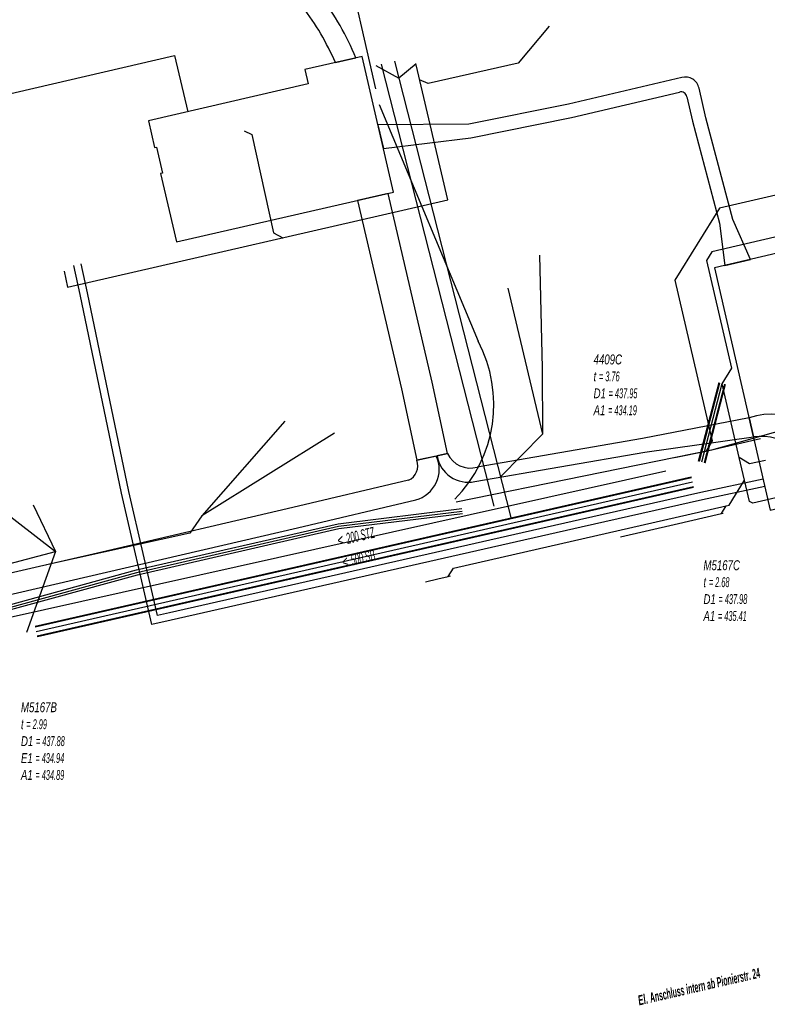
# Model space of a CAD drawing. Header units: metres. Extents: x 2695563 to 2696938, y 1260544 to 1262032.
# Tile 236 of 256: x 2696571 to 2696609, y 1261576 to 1261627. Entities that reach past the tile are written whole.
import ezdxf

# ---------------------------------------------------------------- set-up
doc = ezdxf.new("R2010")
doc.units = ezdxf.units.M
doc.linetypes.add('AUSGEZOGEN', pattern=[0])
for name, color, linetype in [('AW_LK_ Haltung Text', 7, 'AUSGEZOGEN'), ('AW_LK_Haltung', 24, 'AUSGEZOGEN'), ('AW_LK_Normschacht Text', 24, 'AUSGEZOGEN'), ('AW_LK_Schacht Detaillinie', 24, 'AUSGEZOGEN'), ('EW_LK_Bauwerk_FL_Linie_Punkt', 1, 'AUSGEZOGEN'), ('EW_LK_Freitext_Text', 1, 'AUSGEZOGEN'), ('EW_LK_Trasseabs', 1, 'AUSGEZOGEN'), ('EW_LK_Trasserand', 1, 'AUSGEZOGEN'), ('FM_LK_SW_TRASSEKANTE', 94, 'AUSGEZOGEN'), ('FW_LK_Leitung', 200, 'AUSGEZOGEN')]:
    doc.layers.add(name, color=color, linetype=linetype)
doc.styles.add('ARIAL', font='arial.ttf')
doc.styles.add('ARIALNARROW', font='ARIALN.TTF')
pattern_1 = [(0, (2703955, 1269100), (4050, 4050), [4050, -4050]), (90, (2703955, 1269100), (-4050, 4050), [4050, -4050])]
pattern_2 = [(0, (2708005, 1273150), (6075, 6075), [6075, -6075]), (90, (2708005, 1273150), (-6075, 6075), [6075, -6075])]

# ---------------------------------------------------------------- blocks, each defined once
blk = doc.blocks.new('COMPLEXOBJECT_1782')
at = {"layer": 'EW_LK_Trasserand', "color": 1, "linetype": 'AUSGEZOGEN', "transparency": 33554687}
for p, q in [((6577.907, 11641.123), (6578.056, 11640.551)), ((6585.932, 11624.605), (6586.978, 11624.85))]:
    blk.add_line(p, q, dxfattribs=at)
blk.add_lwpolyline([(6579.078, 11640.833), (6578.933, 11641.39), (6577.907, 11641.123)], dxfattribs=at)
for centre, radius, start, end in [((6651.28, 11659.445), 74.562, 194.45454, 198.15814), ((6651.671, 11659.54), 76.025, 194.46429, 198.14529), ((6590.398, 11638.588), 11.304, 193.9434, 209.1544), ((6590.854, 11638.792), 10.739, 193.925, 209.1776), ((6596.64, 11641.017), 16.898, 206.1974, 217.0739), ((6596.361, 11640.88), 17.651, 206.2227, 217.0554), ((6615.154, 11651.52), 38.103, 212.8891, 218.0821), ((6614.041, 11650.769), 37.821, 212.8676, 218.0799), ((6573.671, 11619.329), 14.406, 22.5322, 37.0977), ((6573.416, 11619.181), 13.641, 23.4305, 37.278)]:
    blk.add_arc(centre, radius, start, end, dxfattribs=at)
blk = doc.blocks.new('COMPLEXOBJECT_1785')
at = {"layer": 'EW_LK_Trasserand', "color": 1, "linetype": 'AUSGEZOGEN', "transparency": 33554687}
blk.add_line((6591.073, 11604.559), (6590.087, 11604.347), dxfattribs=at)
for points in [[(6589.66, 11603.323), (6583.765, 11601.938), (6574.034, 11599.665), (6564.201, 11597.396), (6552.996, 11594.663)], [(6553.382, 11593.667), (6564.445, 11596.364), (6574.274, 11598.633), (6584.007, 11600.906), (6590.031, 11602.321)], [(6544.58, 11589.335), (6539.507, 11588.277), (6539.724, 11587.24), (6545.012, 11588.343)]]:
    blk.add_lwpolyline(points, dxfattribs=at)
for centre, radius, start, end in [((6589.29, 11604.078), 0.841, 296.1033, 18.6252), ((6589.606, 11603.881), 1.617, 285.2577, 24.8095), ((6554.556, 11587.207), 7.617, 101.8176, 135.6283), ((6554.886, 11586.524), 7.3, 101.8879, 135.5687), ((6538.187, 11603.198), 15.266, 294.7567, 315.6894), ((6538.46, 11602.568), 15.661, 294.7293, 315.7204)]:
    blk.add_arc(centre, radius, start, end, dxfattribs=at)
blk = doc.blocks.new('COMPLEXOBJECT_1864')
at = {"layer": 'EW_LK_Trasserand', "color": 1, "linetype": 'AUSGEZOGEN', "transparency": 33554687}
blk.add_line((6591.651, 11604.684), (6591.113, 11604.568), dxfattribs=at)
blk.add_lwpolyline([(6593.038, 11603.262), (6601.695, 11604.756), (6607.236, 11605.532), (6607.012, 11606.507), (6601.577, 11605.446), (6593.164, 11603.994)], dxfattribs=at)
for centre, radius, start, end in [((6592.81, 11605.221), 1.277, 204.8729, 286.0966), ((6592.699, 11604.833), 1.608, 189.4994, 282.1914)]:
    blk.add_arc(centre, radius, start, end, dxfattribs=at)
blk = doc.blocks.new('COMPLEXOBJECT_1866')
at = {"layer": 'EW_LK_Trasserand', "color": 1, "linetype": 'AUSGEZOGEN', "transparency": 33554687}
for points in [[(6603.587, 11623.85), (6597.808, 11622.495), (6592.739, 11621.474), (6588.101, 11621.443), (6588.381, 11620.235), (6592.831, 11620.778), (6597.958, 11621.811), (6603.464, 11623.102)], [(6607.081, 11614.575), (6606.187, 11616.613), (6604.803, 11621.794), (6604.463, 11623.305)], [(6603.845, 11622.865), (6604.123, 11621.626), (6605.511, 11616.429), (6605.776, 11614.271), (6607.081, 11614.575)]]:
    blk.add_lwpolyline(points, dxfattribs=at)
for centre, radius, start, end in [((6603.768, 11623.164), 0.709, 11.4698, 104.7549), ((6603.543, 11622.804), 0.309, 11.4702, 104.7627)]:
    blk.add_arc(centre, radius, start, end, dxfattribs=at)
blk = doc.blocks.new('COMPLEXOBJECT_1868')
at = {"layer": 'EW_LK_Trasserand', "color": 1, "linetype": 'AUSGEZOGEN', "transparency": 33554687}
for p, q in [((6607.012, 11606.507), (6607.236, 11605.532)), ((6615.144, 11589.51), (6611.834, 11604.024))]:
    blk.add_line(p, q, dxfattribs=at)
blk.add_lwpolyline([(6610.746, 11603.22), (6613.936, 11589.234), (6615.144, 11589.51)], dxfattribs=at)
for centre, radius, start, end in [((6608.181, 11602.854), 3.836, 17.7641, 107.7452), ((6607.606, 11602.273), 3.28, 16.7852, 96.4698)]:
    blk.add_arc(centre, radius, start, end, dxfattribs=at)
blk = doc.blocks.new('COMPLEXOBJECT_2773')
at = {"layer": 'FM_LK_SW_TRASSEKANTE', "color": 94, "linetype": 'AUSGEZOGEN', "transparency": 33554687}
blk.add_line((6588.164, 11622.472), (6593.213, 11610.405), dxfattribs=at)
blk.add_arc((6587.12, 11607.196), 6.886, 315.3859, 27.772, dxfattribs=at)
blk = doc.blocks.new('COMPLEXOBJECT_2774')
at = {"layer": 'FM_LK_SW_TRASSEKANTE', "color": 94, "linetype": 'AUSGEZOGEN', "transparency": 33554687}
blk.add_line((6578.369, 11631.141), (6582.25, 11631.964), dxfattribs=at)
blk.add_lwpolyline([(6586.673, 11629.005), (6587.668, 11624.615), (6587.977, 11623.278)], dxfattribs=at)
blk.add_arc((6582.635, 11627.754), 4.228, 17.2146, 95.2201, dxfattribs=at)

msp = doc.modelspace()

# ---------------------------------------------------------------- hatches: boundary and pattern name
at = {"layer": 'EW_LK_Bauwerk_FL_Linie_Punkt', "lineweight": 18, "transparency": 33554687}
h = msp.add_hatch(dxfattribs=at)
h.set_pattern_fill('MUSTER', color=1, scale=4050, style=0, pattern_type=2)
h.set_pattern_definition(pattern_1)
h.paths.add_polyline_path([(2696589.869, 1261617.808), (2696588.264, 1261624.734), (2696585.342, 1261624.057), (2696585.509, 1261623.336), (2696577.374, 1261621.451), (2696577.692, 1261620.082), (2696577.789, 1261620.105), (2696578.094, 1261618.79), (2696577.996, 1261618.767), (2696578.803, 1261615.287)], flags=0)
h = msp.add_hatch(dxfattribs=at)
h.set_pattern_fill('MUSTER', color=1, scale=4050, style=0, pattern_type=2)
h.set_pattern_definition(pattern_1)
h.paths.add_polyline_path([(2696609.065, 1261601.607), (2696612.693, 1261602.439), (2696611.357, 1261608.237), (2696611.746, 1261608.328), (2696610.217, 1261614.889), (2696606.225, 1261613.959)], flags=0)
at = {"layer": 'EW_LK_Trasserand', "lineweight": 18, "transparency": 33554687}
h = msp.add_hatch(dxfattribs=at)
h.set_pattern_fill('MUSTER', color=1, scale=6075, style=0, pattern_type=2)
h.set_pattern_definition(pattern_2)
h.paths.add_polyline_path([(2696578.877, 1261640.933), (2696579.026, 1261640.361), (2696579.066, 1261640.208), (2696579.105, 1261640.056), (2696579.145, 1261639.904), (2696579.186, 1261639.751), (2696579.227, 1261639.599), (2696579.268, 1261639.447), (2696579.309, 1261639.295), (2696579.351, 1261639.143), (2696579.393, 1261638.991), (2696579.435, 1261638.84), (2696579.478, 1261638.688), (2696579.521, 1261638.536), (2696579.564, 1261638.385), (2696579.608, 1261638.233), (2696579.652, 1261638.082), (2696579.696, 1261637.931), (2696579.741, 1261637.78), (2696579.785, 1261637.629), (2696579.831, 1261637.478), (2696579.876, 1261637.327), (2696579.922, 1261637.176), (2696579.968, 1261637.026), (2696580.014, 1261636.875), (2696580.061, 1261636.725), (2696580.108, 1261636.574), (2696580.156, 1261636.424), (2696580.203, 1261636.274), (2696580.251, 1261636.124), (2696580.299, 1261635.974), (2696580.348, 1261635.824), (2696580.397, 1261635.674), (2696580.421, 1261635.58), (2696580.445, 1261635.487), (2696580.471, 1261635.393), (2696580.497, 1261635.3), (2696580.524, 1261635.207), (2696580.551, 1261635.114), (2696580.58, 1261635.022), (2696580.609, 1261634.929), (2696580.639, 1261634.837), (2696580.67, 1261634.746), (2696580.702, 1261634.654), (2696580.734, 1261634.563), (2696580.768, 1261634.472), (2696580.802, 1261634.381), (2696580.836, 1261634.291), (2696580.872, 1261634.201), (2696580.908, 1261634.111), (2696580.945, 1261634.022), (2696580.983, 1261633.933), (2696581.022, 1261633.844), (2696581.061, 1261633.756), (2696581.101, 1261633.667), (2696581.142, 1261633.58), (2696581.184, 1261633.492), (2696581.226, 1261633.405), (2696581.269, 1261633.319), (2696581.313, 1261633.232), (2696581.358, 1261633.146), (2696581.403, 1261633.061), (2696581.449, 1261632.976), (2696581.496, 1261632.891), (2696581.544, 1261632.795), (2696581.592, 1261632.698), (2696581.641, 1261632.603), (2696581.691, 1261632.507), (2696581.741, 1261632.412), (2696581.792, 1261632.317), (2696581.843, 1261632.222), (2696581.895, 1261632.128), (2696581.948, 1261632.034), (2696582.001, 1261631.94), (2696582.054, 1261631.847), (2696582.109, 1261631.754), (2696582.163, 1261631.661), (2696582.219, 1261631.569), (2696582.275, 1261631.477), (2696582.331, 1261631.385), (2696582.388, 1261631.294), (2696582.446, 1261631.203), (2696582.504, 1261631.113), (2696582.563, 1261631.022), (2696582.622, 1261630.932), (2696582.682, 1261630.843), (2696582.742, 1261630.754), (2696582.803, 1261630.665), (2696582.864, 1261630.576), (2696582.926, 1261630.488), (2696582.989, 1261630.401), (2696583.052, 1261630.314), (2696583.115, 1261630.227), (2696583.179, 1261630.14), (2696583.244, 1261630.054), (2696583.304, 1261629.961), (2696583.365, 1261629.868), (2696583.426, 1261629.775), (2696583.487, 1261629.683), (2696583.549, 1261629.59), (2696583.61, 1261629.498), (2696583.672, 1261629.406), (2696583.735, 1261629.314), (2696583.797, 1261629.222), (2696583.86, 1261629.131), (2696583.923, 1261629.039), (2696583.986, 1261628.948), (2696584.05, 1261628.857), (2696584.114, 1261628.767), (2696584.178, 1261628.676), (2696584.242, 1261628.586), (2696584.307, 1261628.495), (2696584.372, 1261628.405), (2696584.437, 1261628.316), (2696584.503, 1261628.226), (2696584.568, 1261628.137), (2696584.634, 1261628.047), (2696584.701, 1261627.958), (2696584.767, 1261627.869), (2696584.834, 1261627.781), (2696584.901, 1261627.692), (2696584.968, 1261627.604), (2696585.036, 1261627.516), (2696585.104, 1261627.428), (2696585.172, 1261627.34), (2696585.24, 1261627.253), (2696585.304, 1261627.168), (2696585.368, 1261627.083), (2696585.43, 1261626.997), (2696585.492, 1261626.911), (2696585.554, 1261626.824), (2696585.614, 1261626.736), (2696585.675, 1261626.649), (2696585.734, 1261626.56), (2696585.793, 1261626.472), (2696585.851, 1261626.383), (2696585.908, 1261626.293), (2696585.964, 1261626.203), (2696586.02, 1261626.112), (2696586.075, 1261626.021), (2696586.13, 1261625.93), (2696586.184, 1261625.838), (2696586.237, 1261625.746), (2696586.289, 1261625.654), (2696586.341, 1261625.561), (2696586.391, 1261625.467), (2696586.442, 1261625.373), (2696586.491, 1261625.279), (2696586.54, 1261625.185), (2696586.587, 1261625.09), (2696586.635, 1261624.994), (2696586.681, 1261624.899), (2696586.727, 1261624.803), (2696586.772, 1261624.706), (2696586.816, 1261624.609), (2696586.859, 1261624.512), (2696586.902, 1261624.415), (2696587.948, 1261624.66), (2696587.902, 1261624.769), (2696587.856, 1261624.877), (2696587.808, 1261624.986), (2696587.76, 1261625.093), (2696587.711, 1261625.201), (2696587.66, 1261625.308), (2696587.609, 1261625.414), (2696587.557, 1261625.52), (2696587.505, 1261625.626), (2696587.451, 1261625.731), (2696587.397, 1261625.836), (2696587.341, 1261625.941), (2696587.285, 1261626.045), (2696587.228, 1261626.148), (2696587.17, 1261626.251), (2696587.111, 1261626.353), (2696587.052, 1261626.455), (2696586.991, 1261626.557), (2696586.93, 1261626.658), (2696586.868, 1261626.759), (2696586.805, 1261626.859), (2696586.741, 1261626.958), (2696586.677, 1261627.057), (2696586.612, 1261627.155), (2696586.545, 1261627.253), (2696586.479, 1261627.351), (2696586.411, 1261627.447), (2696586.342, 1261627.544), (2696586.273, 1261627.639), (2696586.203, 1261627.734), (2696586.132, 1261627.829), (2696586.063, 1261627.917), (2696585.995, 1261628.005), (2696585.927, 1261628.093), (2696585.859, 1261628.181), (2696585.792, 1261628.27), (2696585.724, 1261628.359), (2696585.657, 1261628.448), (2696585.591, 1261628.537), (2696585.524, 1261628.626), (2696585.458, 1261628.716), (2696585.392, 1261628.806), (2696585.326, 1261628.895), (2696585.261, 1261628.986), (2696585.195, 1261629.076), (2696585.131, 1261629.166), (2696585.066, 1261629.257), (2696585.001, 1261629.348), (2696584.937, 1261629.439), (2696584.873, 1261629.53), (2696584.81, 1261629.622), (2696584.747, 1261629.714), (2696584.683, 1261629.805), (2696584.621, 1261629.897), (2696584.558, 1261629.99), (2696584.496, 1261630.082), (2696584.434, 1261630.175), (2696584.372, 1261630.267), (2696584.311, 1261630.36), (2696584.25, 1261630.453), (2696584.189, 1261630.547), (2696584.128, 1261630.64), (2696584.066, 1261630.723), (2696584.004, 1261630.806), (2696583.943, 1261630.889), (2696583.883, 1261630.973), (2696583.822, 1261631.058), (2696583.763, 1261631.142), (2696583.704, 1261631.227), (2696583.645, 1261631.312), (2696583.587, 1261631.398), (2696583.53, 1261631.484), (2696583.473, 1261631.571), (2696583.416, 1261631.657), (2696583.361, 1261631.744), (2696583.305, 1261631.832), (2696583.25, 1261631.92), (2696583.196, 1261632.008), (2696583.142, 1261632.096), (2696583.089, 1261632.185), (2696583.037, 1261632.274), (2696582.984, 1261632.363), (2696582.933, 1261632.453), (2696582.882, 1261632.543), (2696582.831, 1261632.633), (2696582.782, 1261632.724), (2696582.732, 1261632.815), (2696582.683, 1261632.906), (2696582.635, 1261632.998), (2696582.588, 1261633.09), (2696582.54, 1261633.182), (2696582.494, 1261633.274), (2696582.448, 1261633.367), (2696582.403, 1261633.448), (2696582.359, 1261633.529), (2696582.316, 1261633.61), (2696582.274, 1261633.692), (2696582.232, 1261633.774), (2696582.191, 1261633.857), (2696582.15, 1261633.94), (2696582.111, 1261634.023), (2696582.072, 1261634.107), (2696582.034, 1261634.19), (2696581.996, 1261634.275), (2696581.959, 1261634.359), (2696581.923, 1261634.444), (2696581.888, 1261634.529), (2696581.853, 1261634.615), (2696581.819, 1261634.701), (2696581.786, 1261634.787), (2696581.754, 1261634.873), (2696581.722, 1261634.96), (2696581.691, 1261635.046), (2696581.661, 1261635.134), (2696581.632, 1261635.221), (2696581.603, 1261635.309), (2696581.575, 1261635.397), (2696581.548, 1261635.485), (2696581.522, 1261635.573), (2696581.496, 1261635.662), (2696581.471, 1261635.75), (2696581.447, 1261635.839), (2696581.424, 1261635.929), (2696581.401, 1261636.018), (2696581.353, 1261636.166), (2696581.305, 1261636.314), (2696581.257, 1261636.462), (2696581.21, 1261636.61), (2696581.163, 1261636.758), (2696581.116, 1261636.906), (2696581.069, 1261637.055), (2696581.023, 1261637.203), (2696580.977, 1261637.352), (2696580.932, 1261637.5), (2696580.887, 1261637.649), (2696580.842, 1261637.798), (2696580.797, 1261637.947), (2696580.753, 1261638.096), (2696580.709, 1261638.245), (2696580.665, 1261638.394), (2696580.622, 1261638.543), (2696580.579, 1261638.693), (2696580.536, 1261638.842), (2696580.494, 1261638.992), (2696580.452, 1261639.142), (2696580.41, 1261639.291), (2696580.368, 1261639.441), (2696580.327, 1261639.591), (2696580.286, 1261639.741), (2696580.246, 1261639.891), (2696580.206, 1261640.041), (2696580.166, 1261640.192), (2696580.126, 1261640.342), (2696580.087, 1261640.492), (2696580.048, 1261640.643), (2696579.903, 1261641.2)], flags=0)
h = msp.add_hatch(dxfattribs=at)
h.set_pattern_fill('MUSTER', color=1, scale=6075, style=0, pattern_type=2)
h.set_pattern_definition(pattern_2)
h.paths.add_polyline_path([(2696608.051, 1261614.385), (2696607.157, 1261616.423), (2696605.773, 1261621.604), (2696605.433, 1261623.115), (2696605.425, 1261623.151), (2696605.414, 1261623.187), (2696605.402, 1261623.222), (2696605.388, 1261623.257), (2696605.373, 1261623.291), (2696605.355, 1261623.324), (2696605.336, 1261623.355), (2696605.315, 1261623.386), (2696605.293, 1261623.416), (2696605.269, 1261623.445), (2696605.243, 1261623.472), (2696605.216, 1261623.498), (2696605.188, 1261623.522), (2696605.159, 1261623.545), (2696605.128, 1261623.566), (2696605.097, 1261623.586), (2696605.064, 1261623.604), (2696605.03, 1261623.62), (2696604.996, 1261623.635), (2696604.961, 1261623.647), (2696604.925, 1261623.658), (2696604.889, 1261623.667), (2696604.853, 1261623.674), (2696604.816, 1261623.679), (2696604.779, 1261623.682), (2696604.741, 1261623.683), (2696604.704, 1261623.683), (2696604.667, 1261623.68), (2696604.63, 1261623.675), (2696604.593, 1261623.669), (2696604.557, 1261623.66), (2696598.778, 1261622.305), (2696593.709, 1261621.284), (2696589.071, 1261621.253), (2696589.351, 1261620.045), (2696593.801, 1261620.588), (2696598.928, 1261621.621), (2696604.434, 1261622.912), (2696604.45, 1261622.916), (2696604.466, 1261622.919), (2696604.482, 1261622.921), (2696604.498, 1261622.922), (2696604.514, 1261622.922), (2696604.53, 1261622.922), (2696604.546, 1261622.92), (2696604.563, 1261622.918), (2696604.578, 1261622.915), (2696604.594, 1261622.911), (2696604.61, 1261622.907), (2696604.625, 1261622.901), (2696604.64, 1261622.895), (2696604.654, 1261622.888), (2696604.669, 1261622.88), (2696604.682, 1261622.871), (2696604.696, 1261622.862), (2696604.708, 1261622.852), (2696604.721, 1261622.841), (2696604.732, 1261622.83), (2696604.743, 1261622.818), (2696604.754, 1261622.806), (2696604.764, 1261622.793), (2696604.773, 1261622.78), (2696604.781, 1261622.766), (2696604.789, 1261622.751), (2696604.796, 1261622.737), (2696604.802, 1261622.722), (2696604.807, 1261622.706), (2696604.811, 1261622.691), (2696604.815, 1261622.675), (2696605.093, 1261621.436), (2696606.481, 1261616.239), (2696606.746, 1261614.081)], flags=0)
h = msp.add_hatch(dxfattribs=at)
h.set_pattern_fill('MUSTER', color=1, scale=6075, style=0, pattern_type=2)
h.set_pattern_definition(pattern_2)
h.paths.add_polyline_path([(2696592.621, 1261604.494), (2696591.836, 1261608.136), (2696589.594, 1261617.745), (2696588.034, 1261617.389), (2696590.275, 1261607.785), (2696591.057, 1261604.157)], flags=0)
h = msp.add_hatch(dxfattribs=at)
h.set_pattern_fill('MUSTER', color=1, scale=6075, style=0, pattern_type=2)
h.set_pattern_definition(pattern_2)
h.paths.add_polyline_path([(2696592.083, 1261604.378), (2696592.099, 1261604.296), (2696592.119, 1261604.214), (2696592.144, 1261604.134), (2696592.172, 1261604.055), (2696592.205, 1261603.978), (2696592.242, 1261603.903), (2696592.282, 1261603.829), (2696592.327, 1261603.758), (2696592.375, 1261603.689), (2696592.426, 1261603.623), (2696592.481, 1261603.56), (2696592.539, 1261603.499), (2696592.601, 1261603.442), (2696592.665, 1261603.388), (2696592.732, 1261603.337), (2696592.801, 1261603.29), (2696592.873, 1261603.247), (2696592.947, 1261603.207), (2696593.023, 1261603.171), (2696593.1, 1261603.14), (2696593.18, 1261603.112), (2696593.26, 1261603.089), (2696593.342, 1261603.069), (2696593.424, 1261603.054), (2696593.507, 1261603.044), (2696593.591, 1261603.038), (2696593.675, 1261603.036), (2696593.759, 1261603.038), (2696593.842, 1261603.045), (2696593.926, 1261603.056), (2696594.008, 1261603.072), (2696602.665, 1261604.566), (2696608.206, 1261605.342), (2696607.982, 1261606.317), (2696602.547, 1261605.256), (2696594.134, 1261603.804), (2696594.078, 1261603.789), (2696594.02, 1261603.777), (2696593.963, 1261603.767), (2696593.905, 1261603.76), (2696593.847, 1261603.756), (2696593.788, 1261603.754), (2696593.73, 1261603.755), (2696593.672, 1261603.759), (2696593.613, 1261603.765), (2696593.556, 1261603.774), (2696593.498, 1261603.785), (2696593.442, 1261603.799), (2696593.386, 1261603.816), (2696593.331, 1261603.835), (2696593.277, 1261603.857), (2696593.223, 1261603.881), (2696593.171, 1261603.908), (2696593.121, 1261603.937), (2696593.071, 1261603.968), (2696593.024, 1261604.002), (2696592.977, 1261604.038), (2696592.933, 1261604.075), (2696592.89, 1261604.115), (2696592.849, 1261604.157), (2696592.81, 1261604.2), (2696592.773, 1261604.245), (2696592.738, 1261604.292), (2696592.705, 1261604.341), (2696592.675, 1261604.39), (2696592.647, 1261604.442), (2696592.621, 1261604.494)], flags=0)
h = msp.add_hatch(dxfattribs=at)
h.set_pattern_fill('MUSTER', color=1, scale=6075, style=0, pattern_type=2)
h.set_pattern_definition(pattern_2)
h.paths.add_polyline_path([(2696616.114, 1261589.32), (2696612.804, 1261603.834), (2696612.74, 1261604.017), (2696612.667, 1261604.197), (2696612.585, 1261604.374), (2696612.494, 1261604.545), (2696612.394, 1261604.712), (2696612.286, 1261604.874), (2696612.17, 1261605.03), (2696612.047, 1261605.179), (2696611.916, 1261605.323), (2696611.777, 1261605.459), (2696611.632, 1261605.589), (2696611.481, 1261605.711), (2696611.324, 1261605.825), (2696611.161, 1261605.931), (2696610.993, 1261606.028), (2696610.82, 1261606.117), (2696610.643, 1261606.197), (2696610.462, 1261606.268), (2696610.278, 1261606.33), (2696610.091, 1261606.383), (2696609.901, 1261606.425), (2696609.71, 1261606.459), (2696609.517, 1261606.482), (2696609.323, 1261606.496), (2696609.129, 1261606.499), (2696608.935, 1261606.493), (2696608.741, 1261606.478), (2696608.549, 1261606.452), (2696608.358, 1261606.417), (2696608.168, 1261606.372), (2696607.982, 1261606.317), (2696608.206, 1261605.342), (2696608.353, 1261605.355), (2696608.5, 1261605.362), (2696608.647, 1261605.362), (2696608.794, 1261605.356), (2696608.94, 1261605.343), (2696609.086, 1261605.323), (2696609.231, 1261605.297), (2696609.374, 1261605.264), (2696609.516, 1261605.225), (2696609.656, 1261605.18), (2696609.794, 1261605.128), (2696609.929, 1261605.07), (2696610.062, 1261605.007), (2696610.192, 1261604.937), (2696610.318, 1261604.862), (2696610.441, 1261604.781), (2696610.56, 1261604.695), (2696610.675, 1261604.603), (2696610.786, 1261604.506), (2696610.893, 1261604.405), (2696610.994, 1261604.298), (2696611.091, 1261604.188), (2696611.183, 1261604.073), (2696611.27, 1261603.954), (2696611.351, 1261603.831), (2696611.427, 1261603.705), (2696611.496, 1261603.575), (2696611.56, 1261603.443), (2696611.618, 1261603.308), (2696611.67, 1261603.17), (2696611.716, 1261603.03), (2696614.906, 1261589.044)], flags=0)
h = msp.add_hatch(dxfattribs=at)
h.set_pattern_fill('MUSTER', color=1, scale=6075, style=0, pattern_type=2)
h.set_pattern_definition(pattern_2)
h.paths.add_polyline_path([(2696591.057, 1261604.157), (2696591.069, 1261604.12), (2696591.078, 1261604.082), (2696591.087, 1261604.044), (2696591.093, 1261604.005), (2696591.097, 1261603.966), (2696591.1, 1261603.927), (2696591.101, 1261603.888), (2696591.1, 1261603.849), (2696591.097, 1261603.81), (2696591.093, 1261603.771), (2696591.087, 1261603.733), (2696591.078, 1261603.695), (2696591.069, 1261603.657), (2696591.057, 1261603.619), (2696591.044, 1261603.583), (2696591.029, 1261603.547), (2696591.012, 1261603.511), (2696590.994, 1261603.477), (2696590.974, 1261603.443), (2696590.952, 1261603.411), (2696590.929, 1261603.379), (2696590.905, 1261603.348), (2696590.879, 1261603.319), (2696590.852, 1261603.291), (2696590.824, 1261603.264), (2696590.794, 1261603.238), (2696590.763, 1261603.214), (2696590.731, 1261603.192), (2696590.698, 1261603.171), (2696590.665, 1261603.151), (2696590.63, 1261603.133), (2696584.735, 1261601.748), (2696575.004, 1261599.475), (2696565.171, 1261597.206), (2696553.966, 1261594.473), (2696553.824, 1261594.442), (2696553.683, 1261594.408), (2696553.543, 1261594.372), (2696553.403, 1261594.333), (2696553.264, 1261594.291), (2696553.126, 1261594.247), (2696552.989, 1261594.2), (2696552.853, 1261594.15), (2696552.718, 1261594.098), (2696552.583, 1261594.043), (2696552.45, 1261593.986), (2696552.318, 1261593.926), (2696552.187, 1261593.864), (2696552.058, 1261593.799), (2696551.929, 1261593.732), (2696551.802, 1261593.662), (2696551.676, 1261593.59), (2696551.552, 1261593.515), (2696551.429, 1261593.439), (2696551.307, 1261593.359), (2696551.187, 1261593.278), (2696551.069, 1261593.194), (2696550.952, 1261593.108), (2696550.837, 1261593.02), (2696550.724, 1261592.93), (2696550.612, 1261592.837), (2696550.502, 1261592.743), (2696550.394, 1261592.646), (2696550.288, 1261592.547), (2696550.183, 1261592.447), (2696550.081, 1261592.344), (2696549.955, 1261592.216), (2696549.827, 1261592.09), (2696549.697, 1261591.965), (2696549.566, 1261591.841), (2696549.434, 1261591.719), (2696549.3, 1261591.599), (2696549.165, 1261591.48), (2696549.029, 1261591.363), (2696548.891, 1261591.247), (2696548.751, 1261591.134), (2696548.611, 1261591.021), (2696548.469, 1261590.911), (2696548.326, 1261590.802), (2696548.181, 1261590.695), (2696548.035, 1261590.589), (2696547.888, 1261590.485), (2696547.74, 1261590.383), (2696547.591, 1261590.283), (2696547.44, 1261590.185), (2696547.289, 1261590.088), (2696547.136, 1261589.993), (2696546.982, 1261589.9), (2696546.827, 1261589.808), (2696546.671, 1261589.719), (2696546.514, 1261589.631), (2696546.355, 1261589.546), (2696546.196, 1261589.462), (2696546.036, 1261589.38), (2696545.875, 1261589.3), (2696545.713, 1261589.221), (2696545.55, 1261589.145), (2696540.477, 1261588.087), (2696540.694, 1261587.05), (2696545.982, 1261588.153), (2696546.15, 1261588.231), (2696546.316, 1261588.312), (2696546.482, 1261588.394), (2696546.647, 1261588.478), (2696546.811, 1261588.565), (2696546.973, 1261588.653), (2696547.135, 1261588.743), (2696547.296, 1261588.835), (2696547.455, 1261588.929), (2696547.614, 1261589.025), (2696547.771, 1261589.122), (2696547.927, 1261589.222), (2696548.082, 1261589.323), (2696548.235, 1261589.426), (2696548.388, 1261589.531), (2696548.539, 1261589.638), (2696548.689, 1261589.747), (2696548.838, 1261589.857), (2696548.985, 1261589.969), (2696549.131, 1261590.083), (2696549.276, 1261590.198), (2696549.419, 1261590.315), (2696549.561, 1261590.434), (2696549.701, 1261590.555), (2696549.84, 1261590.677), (2696549.978, 1261590.801), (2696550.114, 1261590.926), (2696550.248, 1261591.053), (2696550.381, 1261591.182), (2696550.513, 1261591.312), (2696550.643, 1261591.444), (2696550.741, 1261591.542), (2696550.841, 1261591.638), (2696550.942, 1261591.732), (2696551.045, 1261591.824), (2696551.15, 1261591.915), (2696551.257, 1261592.003), (2696551.365, 1261592.089), (2696551.475, 1261592.173), (2696551.587, 1261592.255), (2696551.7, 1261592.335), (2696551.814, 1261592.413), (2696551.93, 1261592.488), (2696552.048, 1261592.562), (2696552.166, 1261592.633), (2696552.286, 1261592.701), (2696552.408, 1261592.768), (2696552.531, 1261592.832), (2696552.654, 1261592.894), (2696552.779, 1261592.954), (2696552.905, 1261593.011), (2696553.033, 1261593.066), (2696553.161, 1261593.118), (2696553.29, 1261593.168), (2696553.42, 1261593.215), (2696553.551, 1261593.26), (2696553.682, 1261593.303), (2696553.815, 1261593.343), (2696553.948, 1261593.38), (2696554.082, 1261593.415), (2696554.217, 1261593.447), (2696554.352, 1261593.477), (2696565.415, 1261596.174), (2696575.244, 1261598.443), (2696584.977, 1261600.716), (2696591.001, 1261602.131), (2696591.088, 1261602.157), (2696591.173, 1261602.188), (2696591.256, 1261602.224), (2696591.337, 1261602.265), (2696591.416, 1261602.31), (2696591.492, 1261602.359), (2696591.565, 1261602.412), (2696591.635, 1261602.47), (2696591.702, 1261602.531), (2696591.765, 1261602.596), (2696591.824, 1261602.664), (2696591.88, 1261602.736), (2696591.931, 1261602.81), (2696591.979, 1261602.888), (2696592.021, 1261602.967), (2696592.06, 1261603.05), (2696592.093, 1261603.134), (2696592.122, 1261603.22), (2696592.146, 1261603.307), (2696592.165, 1261603.396), (2696592.179, 1261603.485), (2696592.188, 1261603.575), (2696592.192, 1261603.666), (2696592.191, 1261603.756), (2696592.185, 1261603.847), (2696592.173, 1261603.937), (2696592.157, 1261604.026), (2696592.136, 1261604.114), (2696592.11, 1261604.201), (2696592.079, 1261604.286), (2696592.043, 1261604.369)], flags=0)

# ---------------------------------------------------------------- linework, layer by layer
at = {"layer": 'AW_LK_Haltung', "color": 24, "linetype": 'AUSGEZOGEN', "transparency": 33554687}
for p, q in [((2696588.957, 1261624.268), (2696590.138, 1261623.621)), ((2696589.238, 1261624.336), (2696594.977, 1261601.813)), ((2696589.915, 1261624.492), (2696590.138, 1261623.621)), ((2696591.012, 1261624.346), (2696590.138, 1261623.621)), ((2696590.138, 1261623.621), (2696595.839, 1261601.236)), ((2696595.697, 1261612.925), (2696597.449, 1261605.482)), ((2696584.325, 1261606.138), (2696580.1, 1261601.323)), ((2696586.855, 1261605.534), (2696580.1, 1261601.323)), ((2696597.449, 1261605.482), (2696595.309, 1261603.317)), ((2696603.737, 1261603.592), (2696570.017, 1261596.075)), ((2696569.46, 1261601.962), (2696572.634, 1261599.5)), ((2696571.502, 1261601.874), (2696572.634, 1261599.5)), ((2696606.574, 1261601.437), (2696606.808, 1261601.838)), ((2696559.777, 1261596.134), (2696572.634, 1261599.5)), ((2696572.634, 1261599.5), (2696571.156, 1261595.37))]:
    msp.add_line(p, q, dxfattribs=at)
at = {"layer": 'AW_LK_Haltung', "linetype": 'AUSGEZOGEN', "transparency": 33554687}
for p, q in [((2696606.439, 1261608.097), (2696605.397, 1261604.094)), ((2696606.458, 1261608.092), (2696605.416, 1261604.089)), ((2696606.477, 1261608.087), (2696605.435, 1261604.084)), ((2696606.729, 1261608.021), (2696605.687, 1261604.018)), ((2696606.748, 1261608.016), (2696605.706, 1261604.013)), ((2696606.767, 1261608.011), (2696605.725, 1261604.008)), ((2696605.04, 1261603.293), (2696571.599, 1261595.682)), ((2696605.045, 1261603.274), (2696571.604, 1261595.663)), ((2696605.049, 1261603.254), (2696571.608, 1261595.643)), ((2696605.151, 1261602.806), (2696571.71, 1261595.195)), ((2696605.155, 1261602.786), (2696571.714, 1261595.175)), ((2696605.16, 1261602.767), (2696571.719, 1261595.156))]:
    msp.add_line(p, q, dxfattribs=at)
at = {"layer": 'AW_LK_Haltung', "color": 255, "transparency": 33554687}
for p, q in [((2696606.603, 1261608.054), (2696605.561, 1261604.051)), ((2696605.1, 1261603.03), (2696571.659, 1261595.419))]:
    msp.add_line(p, q, dxfattribs=at)
at = {"layer": 'AW_LK_Haltung', "color": 24, "linetype": 'AUSGEZOGEN', "transparency": 33554687}
for points in [[(2696597.803, 1261626.274), (2696596.212, 1261624.395), (2696591.631, 1261623.352), (2696591.189, 1261623.532)], [(2696573.088, 1261613.797), (2696573.249, 1261612.967), (2696592.629, 1261617.423), (2696591.016, 1261624.301)], [(2696582.26, 1261620.939), (2696582.645, 1261620.746), (2696583.755, 1261615.737), (2696584.226, 1261615.489)], [(2696609.567, 1261617.716), (2696606.478, 1261617), (2696604.201, 1261613.336), (2696606.108, 1261605.139), (2696605.78, 1261604.603)], [(2696610.031, 1261615.689), (2696606.081, 1261614.767), (2696605.82, 1261614.333), (2696607.095, 1261608.842), (2696606.603, 1261608.054)], [(2696597.311, 1261614.6), (2696597.44, 1261608.84), (2696597.449, 1261605.482)], [(2696607.622, 1261603.712), (2696607.483, 1261604.289), (2696606.61, 1261608.054)], [(2696608.563, 1261605.253), (2696605.78, 1261604.603), (2696604.176, 1261604.27)], [(2696608.829, 1261604.146), (2696608.013, 1261603.971), (2696607.483, 1261604.289)], [(2696617.345, 1261583.552), (2696617.29, 1261583.83), (2696614.657, 1261595.112), (2696614.288, 1261596.708), (2696612.875, 1261602.795), (2696612.569, 1261602.982), (2696608.178, 1261601.962), (2696608.002, 1261602.059), (2696607.753, 1261603.139), (2696607.622, 1261603.712)], [(2696592.643, 1261598.229), (2696592.925, 1261598.655), (2696606.808, 1261601.838), (2696606.968, 1261601.871), (2696607.753, 1261603.139)], [(2696580.1, 1261601.323), (2696579.484, 1261600.431), (2696572.181, 1261598.832)]]:
    msp.add_lwpolyline(points, dxfattribs=at)
at = {"layer": 'AW_LK_Schacht Detaillinie', "color": 24, "linetype": 'AUSGEZOGEN', "transparency": 33554687}
for points in [[(2696601.44, 1261600.245), (2696604.169, 1261600.879), (2696606.574, 1261601.437), (2696606.67, 1261601.46)], [(2696591.498, 1261597.966), (2696592.125, 1261598.109), (2696592.643, 1261598.229), (2696592.765, 1261598.257)]]:
    msp.add_lwpolyline(points, dxfattribs=at)
at = {"layer": 'EW_LK_Bauwerk_FL_Linie_Punkt', "color": 1, "linetype": 'AUSGEZOGEN', "transparency": 33554687}
for points in [[(2696589.869, 1261617.808), (2696588.264, 1261624.734), (2696585.342, 1261624.057), (2696585.509, 1261623.336), (2696577.374, 1261621.451), (2696577.692, 1261620.082), (2696577.789, 1261620.105), (2696578.094, 1261618.79), (2696577.996, 1261618.767), (2696578.803, 1261615.287), (2696589.869, 1261617.808)], [(2696609.065, 1261601.607), (2696612.693, 1261602.439), (2696611.357, 1261608.237), (2696611.746, 1261608.328), (2696610.217, 1261614.889), (2696606.225, 1261613.959), (2696609.065, 1261601.607)]]:
    msp.add_lwpolyline(points, close=True, dxfattribs=at)
at = {"layer": 'EW_LK_Trasseabs', "color": 1, "linetype": 'AUSGEZOGEN', "transparency": 33554687}
msp.add_line((2696578.712, 1261624.783), (2696579.376, 1261621.915), dxfattribs=at)
msp.add_lwpolyline([(2696548.15, 1261613.067), (2696547.131, 1261617.471), (2696548.11, 1261617.677), (2696578.712, 1261624.783)], dxfattribs=at)
at = {"layer": 'EW_LK_Trasserand', "color": 1, "linetype": 'AUSGEZOGEN', "transparency": 33554687}
msp.add_lwpolyline([(2696592.621, 1261604.494), (2696591.836, 1261608.136), (2696589.594, 1261617.745), (2696588.034, 1261617.389), (2696590.275, 1261607.785), (2696591.057, 1261604.157), (2696592.621, 1261604.494)], close=True, dxfattribs=at)
at = {"layer": 'FM_LK_SW_TRASSEKANTE', "linetype": 'AUSGEZOGEN', "transparency": 33554687}
for p, q in [((2696587.041, 1261600.917), (2696593.347, 1261601.691)), ((2696587.085, 1261600.671), (2696593.377, 1261601.443)), ((2696576.762, 1261598.562), (2696587.041, 1261600.917)), ((2696576.824, 1261598.32), (2696587.085, 1261600.671)), ((2696563.421, 1261594.894), (2696576.762, 1261598.562)), ((2696563.487, 1261594.652), (2696576.824, 1261598.32))]:
    msp.add_line(p, q, dxfattribs=at)
at = {"layer": 'FM_LK_SW_TRASSEKANTE', "color": 255, "transparency": 33554687}
for p, q in [((2696587.063, 1261600.794), (2696593.362, 1261601.567)), ((2696576.793, 1261598.441), (2696587.063, 1261600.794)), ((2696563.454, 1261594.773), (2696576.793, 1261598.441))]:
    msp.add_line(p, q, dxfattribs=at)
at = {"layer": 'FM_LK_SW_TRASSEKANTE', "color": 94, "linetype": 'AUSGEZOGEN', "transparency": 33554687}
msp.add_lwpolyline([(2696618.193, 1261608.035), (2696611.81, 1261606.289), (2696606.063, 1261604.663), (2696593.052, 1261602.026)], dxfattribs=at)
at = {"layer": 'FW_LK_Leitung', "color": 200, "linetype": 'AUSGEZOGEN', "transparency": 33554687}
for points in [[(2696608.785, 1261602.825), (2696605.61, 1261602.142), (2696599.43, 1261600.748), (2696578.533, 1261596.005), (2696577.556, 1261595.789), (2696576.007, 1261602.484), (2696573.897, 1261612.607), (2696573.581, 1261614.073)], [(2696608.7, 1261603.196), (2696605.528, 1261602.513), (2696599.347, 1261601.119), (2696578.45, 1261596.376), (2696577.841, 1261596.241), (2696576.379, 1261602.566), (2696574.268, 1261612.686), (2696573.951, 1261614.159)]]:
    msp.add_lwpolyline(points, dxfattribs=at)

# ---------------------------------------------------------------- block references
at = {"layer": 'EW_LK_Trasserand', "color": 1, "linetype": 'AUSGEZOGEN', "lineweight": -3, "transparency": 33554687}
for name in ['COMPLEXOBJECT_1782', 'COMPLEXOBJECT_1866', 'COMPLEXOBJECT_1868', 'COMPLEXOBJECT_1864', 'COMPLEXOBJECT_1785']:
    msp.add_blockref(name, (2690000.97, 1249999.81), dxfattribs=at)
at = {"layer": 'FM_LK_SW_TRASSEKANTE', "color": 94, "linetype": 'AUSGEZOGEN', "lineweight": -3, "transparency": 33554687}
for name in ['COMPLEXOBJECT_2774', 'COMPLEXOBJECT_2773']:
    msp.add_blockref(name, (2690000.97, 1249999.81), dxfattribs=at)

# ---------------------------------------------------------------- texts
at = {"layer": 'AW_LK_ Haltung Text', "color": 24, "transparency": 33554687, "char_height": 0.55705, "attachment_point": 5, "style": 'ARIAL'}
for s, insert, width, rotation in [('\\A1;{\\fArial|i1|b0;\\H0.557054;\\W0.700000;\\C24;< \\W0.490000;200 STZ}\\P', (2696587.948, 1261600.269), 2.75543, 13.1373), ('\\A1;{\\fArial|i1|b0;\\H0.557054;\\W0.700000;\\C24;< \\W0.490000;500 SB}\\P', (2696588.077, 1261599.142), 2.45674, 12.9843)]:
    msp.add_mtext(s, dxfattribs=dict(at, insert=insert, width=width, rotation=rotation))
at = {"layer": 'AW_LK_Normschacht Text', "color": 24, "transparency": 33554687, "char_height": 0.50641, "attachment_point": 1, "line_spacing_factor": 1.024096, "style": 'ARIAL'}
for s, insert, width in [('\\A1;{\\fArial|i1|b0;\\H0.506413;\\W0.695636;\\C24;4409C}\\P{\\fArial|i1|b0;\\H0.505000;\\W0.695636;\\C24;t \\W0.486945;= 3.76}\\P{\\fArial|i1|b0;\\H0.505000;\\W0.695636;\\C24;D1 \\W0.486945;= 437.95}\\P{\\fArial|i1|b0;\\H0.505000;\\W0.695636;\\C24;A1 \\W0.486945;= 434.19}\\P', (2696600.06, 1261609.544), 2.8427), ('\\A1;{\\fArial|i1|b0;\\H0.506413;\\W0.695136;\\C24;M5167C}\\P{\\fArial|i1|b0;\\H0.505000;\\W0.695136;\\C24;t \\W0.486595;= 2.68}\\P{\\fArial|i1|b0;\\H0.505000;\\W0.695136;\\C24;D1 \\W0.486595;= 437.98}\\P{\\fArial|i1|b0;\\H0.505000;\\W0.695136;\\C24;A1 \\W0.486595;= 435.41}\\P', (2696605.66, 1261599.059), 2.83802), ('\\A1;{\\fArial|i1|b0;\\H0.506413;\\W0.695136;\\C24;M5167B}\\P{\\fArial|i1|b0;\\H0.505000;\\W0.695136;\\C24;t \\W0.486595;= 2.99}\\P{\\fArial|i1|b0;\\H0.505000;\\W0.695136;\\C24;D1 \\W0.486595;= 437.88}\\P{\\fArial|i1|b0;\\H0.505000;\\W0.695136;\\C24;E1 \\W0.486595;= 434.94}\\P{\\fArial|i1|b0;\\H0.505000;\\W0.695136;\\C24;A1 \\W0.486595;= 434.89}\\P', (2696570.88, 1261591.822), 2.83779)]:
    msp.add_mtext(s, dxfattribs=dict(at, insert=insert, width=width))
at = {"layer": 'EW_LK_Freitext_Text', "color": 1, "transparency": 33554687, "insert": (2696605.432, 1261577.33), "char_height": 0.5075, "width": 7.37358, "attachment_point": 5, "rotation": 12.9303, "style": 'ARIALNARROW'}
msp.add_mtext('\\A1;{\\fArial Narrow|i1|b1;\\H0.507500;\\W0.700000;\\C1;El. \\W0.490000;Anschluss intern ab Pionierstr. 24}\\P', dxfattribs=at)

doc.saveas('drawing.dxf')
